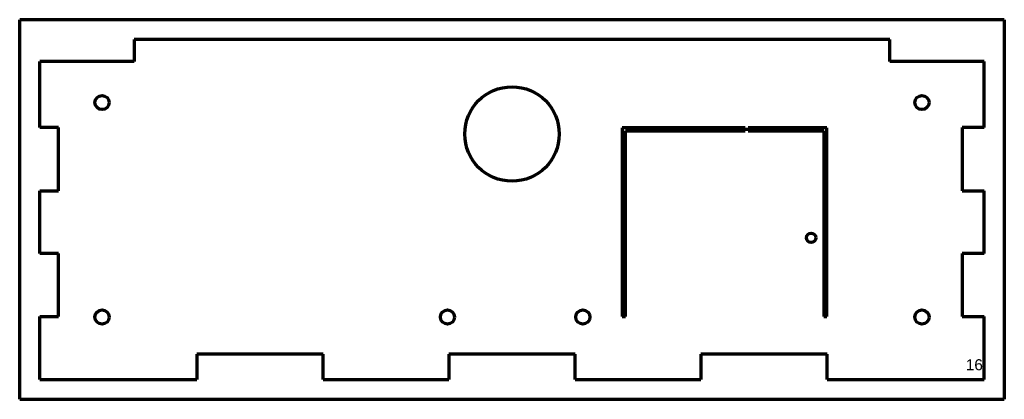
# Model space of a CAD drawing. Header units: millimetres. Extents: x 48 to 361, y 96 to 217.
import ezdxf

# ---------------------------------------------------------------- set-up
doc = ezdxf.new("R2010")
doc.units = ezdxf.units.MM
doc.layers.add('1', color=7, linetype='Continuous', true_color=0xffffff)
doc.styles.add('Arial', font='Arial')

msp = doc.modelspace()

# ---------------------------------------------------------------- linework, layer by layer
at = {"layer": '1', "color": 8, "linetype": 'Continuous', "lineweight": 70}
for p, q in [((48.429421, 96.470297), (48.429421, 217.170297)), ((361.129421, 217.170297), (48.429421, 217.170297)), ((361.129421, 217.170297), (361.129421, 96.470297)), ((48.429421, 96.470297), (361.129421, 96.470297))]:
    msp.add_line(p, q, dxfattribs=at)
at = {"layer": '1', "color": 175, "linetype": 'Continuous', "lineweight": 70}
for p, q in [((84.779421, 210.820297), (84.779421, 203.820297)), ((324.779421, 210.820297), (84.779421, 210.820297)), ((324.779421, 203.820297), (324.779421, 210.820297)), ((84.779421, 203.820297), (54.779421, 203.820297)), ((54.779421, 182.870297), (54.779421, 203.820297)), ((354.779421, 203.820297), (324.779421, 203.820297)), ((354.779421, 182.870297), (354.779421, 203.820297)), ((60.779421, 182.870297), (54.779421, 182.870297)), ((60.779421, 162.770297), (60.779421, 182.870297)), ((239.779421, 182.820297), (239.779421, 122.820297)), ((278.779421, 182.820297), (239.779421, 182.820297)), ((240.779421, 181.820297), (278.779421, 181.820297)), ((240.779421, 122.820297), (240.779421, 181.820297)), ((278.779421, 181.820297), (278.779421, 182.820297)), ((279.779421, 182.820297), (279.779421, 181.820297)), ((304.779421, 182.820297), (279.779421, 182.820297)), ((279.779421, 181.820297), (303.779421, 181.820297)), ((303.779421, 181.820297), (303.779421, 122.820297)), ((304.779421, 122.820297), (304.779421, 182.820297)), ((347.779421, 182.870297), (347.779421, 162.770297)), ((354.779421, 182.870297), (347.779421, 182.870297)), ((54.779421, 162.770297), (60.779421, 162.770297)), ((54.779421, 142.870297), (54.779421, 162.770297)), ((347.779421, 162.770297), (354.779421, 162.770297)), ((354.779421, 142.870297), (354.779421, 162.770297)), ((60.779421, 142.870297), (54.779421, 142.870297)), ((60.779421, 122.770297), (60.779421, 142.870297)), ((347.779421, 142.870297), (347.779421, 122.770297)), ((354.779421, 142.870297), (347.779421, 142.870297)), ((54.779421, 122.770297), (60.779421, 122.770297)), ((54.779421, 102.820297), (54.779421, 122.770297)), ((239.779421, 122.820297), (240.779421, 122.820297)), ((303.779421, 122.820297), (304.779421, 122.820297)), ((347.779421, 122.770297), (354.779421, 122.770297)), ((354.779421, 102.820297), (354.779421, 122.770297)), ((104.729421, 110.820297), (104.729421, 102.820297)), ((144.829421, 110.820297), (104.729421, 110.820297)), ((144.829421, 102.820297), (144.829421, 110.820297)), ((184.729421, 110.820297), (184.729421, 102.820297)), ((224.829421, 110.820297), (184.729421, 110.820297)), ((224.829421, 102.820297), (224.829421, 110.820297)), ((264.729421, 110.820297), (264.729421, 102.820297)), ((304.829421, 110.820297), (264.729421, 110.820297)), ((304.829421, 102.820297), (304.829421, 110.820297)), ((54.779421, 102.820297), (104.729421, 102.820297)), ((144.829421, 102.820297), (184.729421, 102.820297)), ((224.829421, 102.820297), (264.729421, 102.820297)), ((304.829421, 102.820297), (354.779421, 102.820297))]:
    msp.add_line(p, q, dxfattribs=at)
for centre, radius in [((204.779421, 180.820297), 15), ((74.579421, 190.820297), 2.25), ((334.979421, 190.820297), 2.25), ((299.779421, 147.820297), 1.5), ((74.579421, 122.620297), 2.25), ((184.279421, 122.620297), 2.25), ((227.279421, 122.620297), 2.25), ((334.979421, 122.620297), 2.25)]:
    msp.add_circle(centre, radius, dxfattribs=at)

# ---------------------------------------------------------------- texts
at = {"layer": '1', "color": 18, "linetype": 'Continuous', "lineweight": 13, "insert": (348.894783, 99.553515), "char_height": 3.5, "attachment_point": 7, "line_spacing_factor": 1.047437, "style": 'Arial'}
msp.add_mtext('\\fArial|b0|i0;\\W1.0000;16\\P ', dxfattribs=at)

doc.saveas('drawing.dxf')
